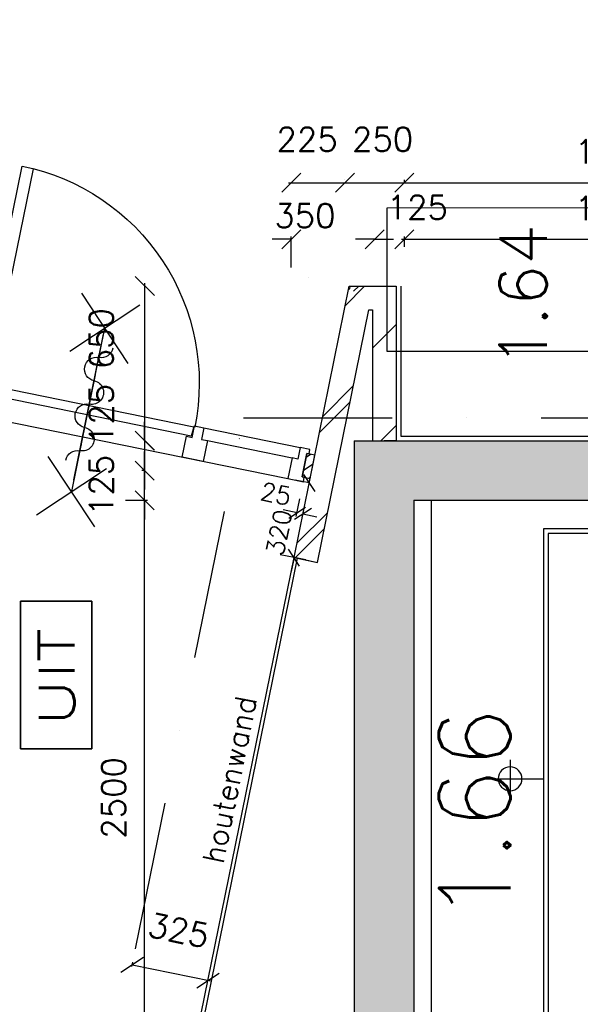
# Model space of a CAD drawing. Extents: x -84256 to 172857, y -58817 to 112048.
# Tile 67 of 90: x 35146 to 37502, y 76854 to 80991. Entities that reach past the tile are written whole.
import ezdxf
from ezdxf.enums import TextEntityAlignment as Align

# ---------------------------------------------------------------- set-up
doc = ezdxf.new("R2010")
doc.units = 0
doc.header["$LTSCALE"] = 50
doc.header["$MEASUREMENT"] = 0
doc.header["$PDMODE"] = 3
doc.header["$PDSIZE"] = 0.001
doc.linetypes.add('DASHDOT', pattern=[25, 12.5, -6.25, 0, -6.25])
doc.linetypes.add('DIVIDE', pattern=[31.25, 12.5, -6.25, 0, -6.25, 0, -6.25])
doc.layers.get('0').update_dxf_attribs({"linetype": 'CONTINUOUS'})
doc.layers.get('DEFPOINTS').update_dxf_attribs({"linetype": 'CONTINUOUS'})
for name, color, linetype in [('_BRANDCOMPART', 6, 'DASHDOT'), ('A--A21--_F-2--', 7, 'CONTINUOUS'), ('A--A21--_F12--', 7, 'CONTINUOUS'), ('A--A21--_F123-', 9, 'CONTINUOUS'), ('A--A22--_F123-', 9, 'CONTINUOUS'), ('A--L21--', 3, 'CONTINUOUS'), ('A--L21--_F-23-', 7, 'CONTINUOUS'), ('A--L21--_F12--', 7, 'CONTINUOUS'), ('A--L21A2_BUITENWAND', 2, 'CONTINUOUS'), ('A--L22--_F-2--', 7, 'CONTINUOUS'), ('A--L32--', 7, 'CONTINUOUS'), ('A--L32--_F-23-', 2, 'CONTINUOUS'), ('A--L32--_F123-', 1, 'CONTINUOUS'), ('A--L63--', 7, 'CONTINUOUS'), ('A--L63--_F123-', 7, 'CONTINUOUS'), ('A--L65--', 7, 'CONTINUOUS'), ('A--L65--_F-23-', 7, 'CONTINUOUS'), ('A--L65--_F123-', 7, 'CONTINUOUS'), ('A--L66--', 7, 'CONTINUOUS'), ('A--L66--_F-2--', 7, 'CONTINUOUS'), ('A--L66--_F123-', 7, 'CONTINUOUS'), ('A--L70--INVENTARIS', 2, 'CONTINUOUS'), ('A--M$1A-_F123-', 1, 'CONTINUOUS'), ('A--M1$A-_F123-', 1, 'CONTINUOUS'), ('A--T$1A-_F123-_R', 4, 'CONTINUOUS'), ('A--T63--_F123-', 1, 'CONTINUOUS'), ('tegels', 253, 'CONTINUOUS'), ('TEKSTKOZIJNMERK', 2, 'CONTINUOUS'), ('X--LR---_CP', 7, 'CONTINUOUS')]:
    doc.layers.add(name, color=color, linetype=linetype)
doc.styles.add('ALFA-0_25', font='ROMANS')
doc.styles.add('B-01', font='SIMPLEX.SHX', dxfattribs={"width": 0.8, "height": 4.5})
doc.styles.add('HIEMSTRA', font='romans.shx')
doc.dimstyles.new('BEILEN', dxfattribs={"dimscale": 40, "dimtxt": 2.5, "dimasz": 2, "dimexe": 0.3, "dimexo": 0.3, "dimgap": 2, "dimtad": 1, "dimdec": 0, "dimzin": 0, "dimdsep": 46, "dimtxsty": 'HIEMSTRA', "dimblk1": 'OBLIQUE', "dimblk2": 'OBLIQUE', "dimsah": 1, "dimcen": -0.09, "dimdle": 0.3, "dimse1": 1, "dimclrd": 2, "dimclre": 2, "dimclrt": 3, "dimadec": 0, "dimazin": 0, "dimtfac": 1, "dimtdec": 4, "dimtofl": 0, "dimtmove": 2, "dimatfit": 3, "dimldrblk": 'OBLIQUE', "dimfxl": 1, "dimtvp": 625, "dimtolj": 1, "dimtzin": 0, "dimarcsym": 0})
doc.dimstyles.get("Standard").update_dxf_attribs({"dimscale": 40, "dimtxt": 2.5, "dimasz": 2, "dimexe": 0.3, "dimexo": 0.3, "dimgap": 2, "dimtad": 0, "dimdec": 0, "dimzin": 0, "dimdsep": 46, "dimtxsty": 'HIEMSTRA', "dimblk1": 'OBLIQUE', "dimblk2": 'OBLIQUE', "dimsah": 1, "dimcen": -0.09, "dimdle": 0.3, "dimse1": 1, "dimclrd": 2, "dimclre": 2, "dimclrt": 3, "dimadec": 0, "dimazin": 0, "dimtfac": 1, "dimtdec": 4, "dimtix": 1, "dimtmove": 0, "dimatfit": 3, "dimldrblk": 'OBLIQUE', "dimfxl": 1, "dimtvp": 625, "dimtolj": 1, "dimtzin": 0, "dimarcsym": 0})
doc.dimstyles.new('STANDARD$0', dxfattribs={"dimscale": 50, "dimtxt": 2.5, "dimasz": 2, "dimexe": 2, "dimexo": 0, "dimgap": 2, "dimtad": 1, "dimdec": 0, "dimzin": 0, "dimdsep": 46, "dimtxsty": 'ALFA-0_25', "dimblk1": 'OBLIQUE', "dimblk2": 'OBLIQUE', "dimsah": 1, "dimcen": -3, "dimdle": 2, "dimclrd": 1, "dimclre": 1, "dimclrt": 2, "dimadec": 0, "dimazin": 0, "dimtfac": 0.666667, "dimtofl": 0, "dimtmove": 2, "dimatfit": 3, "dimldrblk": 'OBLIQUE', "dimfxl": 1, "dimtvp": 0.833333, "dimtolj": 1, "dimtzin": 0, "dimarcsym": 0})

# ---------------------------------------------------------------- blocks, each defined once
blk = doc.blocks.new('Q060089-')
at = {"layer": 'A--L63--_F123-', "color": 1, "linetype": 'Continuous'}
blk.add_lwpolyline([(0, 0), (0, 300), (620, 300), (620, 0)], close=True, dxfattribs=at)
at = {"layer": 'X--LR---_CP'}
blk.add_point((620, 0), dxfattribs=at)
blk.add_point((620, 0), dxfattribs=at)
blk.add_point((620, 0), dxfattribs=at)
at = {"layer": 'A--T63--_F123-', "style": 'ALFA-0_25', "width": 1.279785}
blk.add_text('UIT', height=150, dxfattribs=at).set_placement((96.2, 73.1), (507.6, 73.1), align=Align.FIT)
at = {"layer": 'A--L63--_F123-', "linetype": 'Continuous'}
mesh = blk.add_polyface(dxfattribs=at)
corners = [(0, 0), (0, 300), (620, 300), (620, 0)]
mesh.append_faces([[corners[k] for k in face] for face in [(0, 1, 1, 1), (1, 2, 2, 2), (2, 3, 3, 3), (3, 0, 0, 0)]])
mesh.append_faces([[corners[k] for k in face] for face in [(0, 3, 2, 1)]], dxfattribs={"vtx0": -1, "vtx1": -1, "vtx2": -1, "vtx3": -1})
blk = doc.blocks.new('Q060224-')
at = {"layer": 'A--L66--_F-2--', "color": 1, "linetype": 'Continuous'}
for p, q in [((1370, 1450), (1370, 1290)), ((1470, 1370), (1230, 1370)), ((230, 320), (230, 10)), ((1130, 320), (1130, 10)), ((230, 260), (1130, 260)), ((230, 170), (1130, 170)), ((230, 150), (1130, 150)), ((100, 10), (100, 50)), ((230, 60), (1130, 60)), ((1260, 10), (1260, 50)), ((230, 10), (100, 10)), ((1130, 10), (1260, 10))]:
    blk.add_line(p, q, dxfattribs=at)
at = {"layer": 'A--L66--_F-2--', "color": 2, "linetype": 'Continuous'}
for points in [[(1180, 320), (130, 320), (130, 2420), (1230, 2420), (1230, 320), (1180, 320)], [(1180, 340), (150, 340), (150, 2400), (1210, 2400), (1210, 340), (1180, 340)]]:
    blk.add_lwpolyline(points, dxfattribs=at)
at = {"layer": 'A--L66--_F-2--', "color": 1, "linetype": 'Continuous'}
blk.add_circle((1370, 1370), 50, dxfattribs=at)
at = {"layer": 'A--L66--_F123-', "color": 1, "linetype": 'Continuous'}
blk.add_lwpolyline([(1260, 50), (1700, 50), (1700, 2540), (0, 2540), (0, 50), (100, 50)], dxfattribs=at)
at = {"layer": 'X--LR---_CP'}
for p in [(0, 0), (100, 0), (1260, 0)]:
    blk.add_point(p, dxfattribs=at)
blk = doc.blocks.new('*U1132')
at = {"layer": 'A--A22--_F123-', "linetype": 'Continuous'}
h = blk.add_hatch(dxfattribs=at)
h.set_pattern_fill('ALFALINE', color=256, scale=300, style=0)
h.set_pattern_definition([(45, (-36348.15, -78721.15), (-212.132, 212.132), [])])
h.paths.add_polyline_path([(0, 0), (-49, 10), (183.4, 1150.7), (224.2, 1100.7), (265.1, 1050.7), (49, -10)])
at = {"layer": 'A--L22--_F-2--', "color": 3, "linetype": 'Continuous'}
for points in [[(0, 0), (-49, 10), (183.4, 1150.7), (183.4, 1150.7)], [(0, 0), (49, -10), (265.1, 1050.7), (265.1, 1050.7)]]:
    blk.add_lwpolyline(points, dxfattribs=at)
blk = doc.blocks.new('*U1112')
at = {"layer": 'A--A21--_F123-', "linetype": 'Continuous'}
blk.add_hatch(color=256, dxfattribs=at).paths.add_polyline_path([(0, 0), (-125, 125), (-125, -2875.8), (0, -2750.8), (125, -2625.8), (125, -125)])
at = {"layer": 'A--A21--_F12--', "color": 8}
for points in [[(0, 0), (-125, 125), (0, -2750.8), (-125, -2875.8)], [(0, -2750.8), (125, -2625.8), (0, 0), (125, -125)]]:
    blk.add_solid(points, dxfattribs=at)
at = {"layer": 'A--L21--_F12--', "color": 3, "linetype": 'Continuous'}
for points in [[(-125, 125), (-125, 125), (-125, -2875.8), (-125, -2875.8)], [(125, -125), (125, -125), (125, -2625.8), (125, -2625.8)]]:
    blk.add_lwpolyline(points, dxfattribs=at)
blk = doc.blocks.new('*U1111')
at = {"layer": 'A--A21--_F123-', "linetype": 'Continuous'}
blk.add_hatch(color=256, dxfattribs=at).paths.add_polyline_path([(0, 0), (-125, 125), (2150, 125), (2025, 0), (1900, -125), (125, -125)])
at = {"layer": 'A--A21--_F12--', "color": 8}
for points in [[(0, 0), (-125, 125), (2025, 0), (2150, 125)], [(2025, 0), (1900, -125), (0, 0), (125, -125)]]:
    blk.add_solid(points, dxfattribs=at)
at = {"layer": 'A--L21--_F12--', "color": 3, "linetype": 'Continuous'}
for points in [[(-125, 125), (-125, 125), (2150, 125), (2150, 125)], [(125, -125), (125, -125), (1900, -125), (1900, -125)]]:
    blk.add_lwpolyline(points, dxfattribs=at)
blk = doc.blocks.new('_OBLIQUE')
at = {"color": 0, "linetype": 'ByBlock'}
blk.add_line((-0.5, -0.5), (0.5, 0.5), dxfattribs=at)
blk = doc.blocks.new('*D159')
at = {"color": 2, "linetype": 'ByBlock', "transparency": 16777216}
for p, q in [((35591.3, 78971.9), (35683, 78971.9)), ((35671, 76459.1), (35671, 78983.9))]:
    blk.add_line(p, q, dxfattribs=at)
at = {"layer": 'DEFPOINTS', "color": 0, "linetype": 'ByBlock', "transparency": 16777216}
for p in [(35579.3, 78971.9), (35671, 78971.9), (35579.3, 76471.1)]:
    blk.add_point(p, dxfattribs=at)
at = {"color": 2, "linetype": 'ByBlock', "transparency": 16777216, "xscale": 80, "yscale": 80, "zscale": 80}
for p, rotation in [((35671, 78971.9), 90), ((35671, 76471.1), 270)]:
    blk.add_blockref('_OBLIQUE', p, dxfattribs=dict(at, rotation=rotation))
at = {"color": 3, "linetype": 'ByBlock', "transparency": 16777216, "insert": (35541, 77721.5), "char_height": 100, "attachment_point": 5, "rotation": 90, "style": 'HIEMSTRA'}
blk.add_mtext('\\A1;2500', dxfattribs=at)
blk = doc.blocks.new('*D160')
at = {"color": 2, "linetype": 'ByBlock', "transparency": 16777216}
for p, q in [((35671, 79096.9), (35671, 79176.9)), ((35672.2, 79096.9), (35659, 79096.9)), ((35671, 78971.9), (35671, 79096.9)), ((35671, 78971.9), (35671, 78891.9))]:
    blk.add_line(p, q, dxfattribs=at)
at = {"layer": 'DEFPOINTS', "color": 0, "linetype": 'ByBlock', "transparency": 16777216}
for p in [(35671, 79096.9), (35684.2, 79096.9), (35684.2, 78971.9)]:
    blk.add_point(p, dxfattribs=at)
at = {"color": 2, "linetype": 'ByBlock', "transparency": 16777216, "xscale": 80, "yscale": 80, "zscale": 80}
for p, rotation in [((35671, 79096.9), 270), ((35671, 78971.9), 90)]:
    blk.add_blockref('_OBLIQUE', p, dxfattribs=dict(at, rotation=rotation))
at = {"color": 3, "linetype": 'ByBlock', "transparency": 16777216, "insert": (35489, 79034.4), "char_height": 100, "attachment_point": 5, "rotation": 90, "style": 'HIEMSTRA'}
blk.add_mtext('\\A1;125', dxfattribs=at)
blk = doc.blocks.new('*D161')
at = {"color": 2, "linetype": 'ByBlock', "transparency": 16777216}
for p, q in [((35671, 79221.9), (35671, 79301.9)), ((35671, 79221.9), (35671, 79096.9)), ((35672.2, 79096.9), (35659, 79096.9)), ((35671, 79096.9), (35671, 79016.9))]:
    blk.add_line(p, q, dxfattribs=at)
at = {"layer": 'DEFPOINTS', "color": 0, "linetype": 'ByBlock', "transparency": 16777216}
for p in [(35684.2, 79221.9), (35671, 79096.9), (35684.2, 79096.9)]:
    blk.add_point(p, dxfattribs=at)
at = {"color": 2, "linetype": 'ByBlock', "transparency": 16777216, "xscale": 80, "yscale": 80, "zscale": 80}
for p, rotation in [((35671, 79221.9), 270), ((35671, 79096.9), 90)]:
    blk.add_blockref('_OBLIQUE', p, dxfattribs=dict(at, rotation=rotation))
at = {"color": 3, "linetype": 'ByBlock', "transparency": 16777216, "insert": (35489, 79332.5), "char_height": 100, "attachment_point": 5, "rotation": 90, "style": 'HIEMSTRA'}
blk.add_mtext('\\A1;125', dxfattribs=at)
blk = doc.blocks.new('*D164')
at = {"layer": 'A--M$1A-_F123-', "color": 2, "linetype": 'Continuous', "lineweight": -2, "transparency": 16777216}
for p, q in [((36275.7, 80306.3), (36524.7, 80306.3)), ((36512.7, 80318.3), (36512.7, 80318.3))]:
    blk.add_line(p, q, dxfattribs=at)
at = {"layer": 'DEFPOINTS', "color": 0, "linetype": 'Continuous', "transparency": 16777216}
for p in [(36287.7, 80306.3), (36512.7, 80306.3), (36512.7, 80306.3)]:
    blk.add_point(p, dxfattribs=at)
at = {"layer": 'A--M$1A-_F123-', "color": 2, "linetype": 'Continuous', "lineweight": -2, "transparency": 16777216, "xscale": 80, "yscale": 80, "zscale": 80, "rotation": 180}
blk.add_blockref('_OBLIQUE', (36287.7, 80306.3), dxfattribs=at)
at = {"layer": 'A--M$1A-_F123-', "color": 2, "linetype": 'Continuous', "lineweight": -2, "transparency": 16777216, "xscale": 80, "yscale": 80, "zscale": 80}
blk.add_blockref('_OBLIQUE', (36512.7, 80306.3), dxfattribs=at)
at = {"layer": 'A--M$1A-_F123-', "color": 3, "linetype": 'Continuous', "transparency": 16777216, "insert": (36354.2, 80488.3), "char_height": 100, "attachment_point": 5, "style": 'HIEMSTRA'}
blk.add_mtext('\\A1;225', dxfattribs=at)
blk = doc.blocks.new('*D165')
at = {"layer": 'A--M$1A-_F123-', "color": 2, "linetype": 'Continuous', "lineweight": -2, "transparency": 16777216}
for p, q in [((36500.7, 80306.3), (36774.7, 80306.3)), ((36762.7, 80305.9), (36762.7, 80318.3))]:
    blk.add_line(p, q, dxfattribs=at)
at = {"layer": 'DEFPOINTS', "color": 0, "linetype": 'Continuous', "transparency": 16777216}
for p in [(36512.7, 80293.9), (36762.7, 80306.3), (36762.7, 80293.9)]:
    blk.add_point(p, dxfattribs=at)
at = {"layer": 'A--M$1A-_F123-', "color": 2, "linetype": 'Continuous', "lineweight": -2, "transparency": 16777216, "xscale": 80, "yscale": 80, "zscale": 80, "rotation": 180}
blk.add_blockref('_OBLIQUE', (36512.7, 80306.3), dxfattribs=at)
at = {"layer": 'A--M$1A-_F123-', "color": 2, "linetype": 'Continuous', "lineweight": -2, "transparency": 16777216, "xscale": 80, "yscale": 80, "zscale": 80}
blk.add_blockref('_OBLIQUE', (36762.7, 80306.3), dxfattribs=at)
at = {"layer": 'A--M$1A-_F123-', "color": 3, "linetype": 'Continuous', "transparency": 16777216, "insert": (36671.3, 80488.3), "char_height": 100, "attachment_point": 5, "style": 'HIEMSTRA'}
blk.add_mtext('\\A1;250', dxfattribs=at)
blk = doc.blocks.new('*D166')
at = {"layer": 'A--M$1A-_F123-', "color": 2, "linetype": 'Continuous', "lineweight": -2, "transparency": 16777216}
for p, q in [((36750.7, 80306.3), (38549.7, 80306.3)), ((38537.7, 80306.7), (38537.7, 80294.3))]:
    blk.add_line(p, q, dxfattribs=at)
at = {"layer": 'DEFPOINTS', "color": 0, "linetype": 'Continuous', "transparency": 16777216}
for p in [(36762.7, 80318.7), (38537.7, 80318.7), (38537.7, 80306.3)]:
    blk.add_point(p, dxfattribs=at)
at = {"layer": 'A--M$1A-_F123-', "color": 2, "linetype": 'Continuous', "lineweight": -2, "transparency": 16777216, "xscale": 80, "yscale": 80, "zscale": 80, "rotation": 180}
blk.add_blockref('_OBLIQUE', (36762.7, 80306.3), dxfattribs=at)
at = {"layer": 'A--M$1A-_F123-', "color": 2, "linetype": 'Continuous', "lineweight": -2, "transparency": 16777216, "xscale": 80, "yscale": 80, "zscale": 80}
blk.add_blockref('_OBLIQUE', (38537.7, 80306.3), dxfattribs=at)
at = {"layer": 'A--M$1A-_F123-', "color": 3, "linetype": 'Continuous', "transparency": 16777216, "insert": (37650.2, 80436.3), "char_height": 100, "attachment_point": 5, "style": 'HIEMSTRA'}
blk.add_mtext('\\A1;1775', dxfattribs=at)
blk = doc.blocks.new('*D170')
at = {"layer": 'A--M$1A-_F123-', "color": 2, "linetype": 'Continuous', "lineweight": -2, "transparency": 16777216}
for p, q in [((36637.7, 80068.4), (36557.7, 80068.4)), ((36762.7, 80036.5), (36762.7, 80080.4)), ((36762.7, 80068.4), (36842.7, 80068.4))]:
    blk.add_line(p, q, dxfattribs=at)
at = {"layer": 'DEFPOINTS', "color": 0, "linetype": 'Continuous', "transparency": 16777216}
for p in [(36762.7, 80068.4), (36637.7, 80024.5), (36762.7, 80024.5)]:
    blk.add_point(p, dxfattribs=at)
at = {"layer": 'A--M$1A-_F123-', "color": 2, "linetype": 'Continuous', "lineweight": -2, "transparency": 16777216, "xscale": 80, "yscale": 80, "zscale": 80}
blk.add_blockref('_OBLIQUE', (36637.7, 80068.4), dxfattribs=at)
at = {"layer": 'A--M$1A-_F123-', "color": 2, "linetype": 'Continuous', "lineweight": -2, "transparency": 16777216, "xscale": 80, "yscale": 80, "zscale": 80, "rotation": 180}
blk.add_blockref('_OBLIQUE', (36762.7, 80068.4), dxfattribs=at)
at = {"layer": 'A--M$1A-_F123-', "color": 3, "linetype": 'Continuous', "transparency": 16777216, "insert": (36817.1, 80202.8), "char_height": 100, "attachment_point": 5, "style": 'HIEMSTRA'}
blk.add_mtext('\\A1;125', dxfattribs=at)
blk = doc.blocks.new('*D171')
at = {"layer": 'A--M$1A-_F123-', "color": 2, "linetype": 'Continuous', "lineweight": -2, "transparency": 16777216}
for p, q in [((36287.7, 80068.4), (36207.7, 80068.4)), ((36287.7, 79949.8), (36287.7, 80080.4)), ((36637.7, 80068.4), (36717.7, 80068.4))]:
    blk.add_line(p, q, dxfattribs=at)
at = {"layer": 'DEFPOINTS', "color": 0, "linetype": 'Continuous', "transparency": 16777216}
for p in [(36287.7, 80068.4), (36637.7, 80010.7), (36287.7, 79937.8)]:
    blk.add_point(p, dxfattribs=at)
at = {"layer": 'A--M$1A-_F123-', "color": 2, "linetype": 'Continuous', "lineweight": -2, "transparency": 16777216, "xscale": 80, "yscale": 80, "zscale": 80}
blk.add_blockref('_OBLIQUE', (36287.7, 80068.4), dxfattribs=at)
at = {"layer": 'A--M$1A-_F123-', "color": 2, "linetype": 'Continuous', "lineweight": -2, "transparency": 16777216, "xscale": 80, "yscale": 80, "zscale": 80, "rotation": 180}
blk.add_blockref('_OBLIQUE', (36637.7, 80068.4), dxfattribs=at)
at = {"layer": 'A--M$1A-_F123-', "color": 3, "linetype": 'Continuous', "transparency": 16777216, "insert": (36344.7, 80167.7), "char_height": 100, "attachment_point": 5, "style": 'HIEMSTRA'}
blk.add_mtext('\\A1;350', dxfattribs=at)
blk = doc.blocks.new('*D172')
at = {"layer": 'A--M$1A-_F123-', "color": 2, "linetype": 'Continuous', "lineweight": -2, "transparency": 16777216}
for p, q in [((36750.7, 80068.4), (38549.7, 80068.4)), ((38537.7, 80076.5), (38537.7, 80056.4))]:
    blk.add_line(p, q, dxfattribs=at)
at = {"layer": 'DEFPOINTS', "color": 0, "linetype": 'Continuous', "transparency": 16777216}
for p in [(36762.7, 80088.5), (38537.7, 80088.5), (38537.7, 80068.4)]:
    blk.add_point(p, dxfattribs=at)
at = {"layer": 'A--M$1A-_F123-', "color": 2, "linetype": 'Continuous', "lineweight": -2, "transparency": 16777216, "xscale": 80, "yscale": 80, "zscale": 80, "rotation": 180}
blk.add_blockref('_OBLIQUE', (36762.7, 80068.4), dxfattribs=at)
at = {"layer": 'A--M$1A-_F123-', "color": 2, "linetype": 'Continuous', "lineweight": -2, "transparency": 16777216, "xscale": 80, "yscale": 80, "zscale": 80}
blk.add_blockref('_OBLIQUE', (38537.7, 80068.4), dxfattribs=at)
at = {"layer": 'A--M$1A-_F123-', "color": 3, "linetype": 'Continuous', "transparency": 16777216, "insert": (37650.2, 80198.4), "char_height": 100, "attachment_point": 5, "style": 'HIEMSTRA'}
blk.add_mtext('\\A1;1775', dxfattribs=at)
blk = doc.blocks.new('*D185')
at = {"color": 2, "linetype": 'ByBlock', "transparency": 16777216}
for p, q in [((35617.5, 77013), (35621.2, 77031.3)), ((35949, 76952.2), (35618.8, 77019.5))]:
    blk.add_line(p, q, dxfattribs=at)
at = {"layer": 'DEFPOINTS', "color": 0, "linetype": 'ByBlock', "transparency": 16777216}
for p in [(35615.1, 77001.3), (35618.8, 77019.5), (35933.6, 76936.4)]:
    blk.add_point(p, dxfattribs=at)
at = {"color": 2, "linetype": 'ByBlock', "transparency": 16777216, "xscale": 80, "yscale": 80, "zscale": 80}
for p, rotation in [((35618.8, 77019.5), 168.4862903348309), ((35937.3, 76954.6), 348.4862903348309)]:
    blk.add_blockref('_OBLIQUE', p, dxfattribs=dict(at, rotation=rotation))
at = {"color": 3, "linetype": 'ByBlock', "transparency": 16777216, "insert": (35814.4, 77165.4), "char_height": 100, "attachment_point": 5, "rotation": 348.4863, "style": 'HIEMSTRA'}
blk.add_mtext('\\A1;325', dxfattribs=at)
blk = doc.blocks.new('*U1048')
at = {"layer": 'A--A22--_F123-', "linetype": 'Continuous'}
h = blk.add_hatch(dxfattribs=at)
h.set_pattern_fill('ALFALINE', color=256, scale=300, style=0)
h.set_pattern_definition([(45, (-36678.5, -79821.86), (-212.132, 212.132), [])])
h.paths.add_polyline_path([(0, 0), (50, 50), (50, -600), (0, -600), (-50, -600), (-50, -50)])
at = {"layer": 'A--L22--_F-2--', "color": 3, "linetype": 'Continuous'}
for points in [[(50, 50), (50, 50), (50, -600), (0, -600)], [(-50, -50), (-50, -50), (-50, -600), (0, -600)]]:
    blk.add_lwpolyline(points, dxfattribs=at)
blk = doc.blocks.new('*U1047')
at = {"layer": 'A--A22--_F123-', "linetype": 'Continuous'}
h = blk.add_hatch(dxfattribs=at)
h.set_pattern_fill('ALFALINE', color=256, scale=300, style=0)
h.set_pattern_definition([(45, (-36572.36, -79821.86), (-212.132, 212.132), [])])
h.paths.add_polyline_path([(0, 0), (-40.8, 50), (156.1, 50), (106.1, 0), (56.1, -50), (40.8, -50)])
at = {"layer": 'A--L22--_F-2--', "color": 3, "linetype": 'Continuous'}
for points in [[(-40.8, 50), (-40.8, 50), (156.1, 50), (156.1, 50)], [(40.8, -50), (40.8, -50), (56.1, -50), (56.1, -50)]]:
    blk.add_lwpolyline(points, dxfattribs=at)
blk = doc.blocks.new('*D306')
at = {"layer": 'A--M$1A-_F123-', "color": 2, "linetype": 'Continuous', "lineweight": -2, "transparency": 16777216}
blk.add_line((35672.2, 79209.9), (35672.2, 79883.9), dxfattribs=at)
at = {"layer": 'DEFPOINTS', "color": 0, "linetype": 'Continuous', "transparency": 16777216}
for p in [(35672.2, 79871.9), (35672.2, 79871.9), (35672.2, 79221.9)]:
    blk.add_point(p, dxfattribs=at)
at = {"layer": 'A--M$1A-_F123-', "color": 2, "linetype": 'Continuous', "lineweight": -2, "transparency": 16777216, "xscale": 80, "yscale": 80, "zscale": 80}
for p, rotation in [((35672.2, 79871.9), 90), ((35672.2, 79221.9), 270)]:
    blk.add_blockref('_OBLIQUE', p, dxfattribs=dict(at, rotation=rotation))
at = {"layer": 'A--M$1A-_F123-', "color": 3, "linetype": 'Continuous', "transparency": 16777216, "insert": (35489, 79651), "char_height": 100, "attachment_point": 5, "rotation": 90, "style": 'HIEMSTRA'}
blk.add_mtext('\\A1;650', dxfattribs=at)
blk = doc.blocks.new('*D341')
at = {"layer": 'A--M$1A-_F123-', "color": 2, "linetype": 'Continuous', "lineweight": -2, "transparency": 16777216}
for p, q in [((23981.9, 29671.5), (23903.5, 29687.4)), ((23978.7, 29655.8), (23984.3, 29683.2)), ((24079.9, 29651.5), (23981.9, 29671.5)), ((24079.9, 29651.5), (24158.2, 29635.5))]:
    blk.add_line(p, q, dxfattribs=at)
at = {"layer": 'DEFPOINTS', "color": 0, "linetype": 'Continuous', "transparency": 16777216}
for p in [(23981.9, 29671.5), (23976.3, 29644), (24074.3, 29624)]:
    blk.add_point(p, dxfattribs=at)
at = {"layer": 'A--M$1A-_F123-', "color": 2, "linetype": 'Continuous', "lineweight": -2, "transparency": 16777216, "xscale": 80, "yscale": 80, "zscale": 80}
for p, rotation in [((23981.9, 29671.5), 348.4862903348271), ((24079.9, 29651.5), 168.4862903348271)]:
    blk.add_blockref('_OBLIQUE', p, dxfattribs=dict(at, rotation=rotation))
at = {"layer": 'A--M$1A-_F123-', "color": 3, "linetype": 'Continuous', "transparency": 16777216, "insert": (36506, 90903.8), "char_height": 100, "attachment_point": 5, "rotation": 348.4863, "style": 'HIEMSTRA'}
blk.add_mtext('\\A1;100', dxfattribs=at)
blk = doc.blocks.new('S060204-')
at = {"layer": 'A--L65--_F-23-', "color": 255}
blk.add_circle((0, 0), 0.0123, dxfattribs=at)
at = {"layer": 'A--L65--_F123-', "color": 1, "linetype": 'Continuous'}
for points in [[(-1.25, 6.25), (1.25, 3.75)], [(1.25, 6.25), (-1.25, 3.75)], [(0, 0), (0, 5)]]:
    blk.add_lwpolyline(points, dxfattribs=at)
blk = doc.blocks.new('S060205A')
at = {"layer": 'A--L65--_F-23-', "color": 255}
blk.add_circle((0, -0.0123), 0.0123, dxfattribs=at)
at = {"layer": 'A--L65--_F123-', "color": 1, "linetype": 'Continuous'}
blk.add_lwpolyline([(0, -0.0123), (0, 6.2377)], dxfattribs=at)
for points in [[(-0.5, 5.7377, 0.41), (0, 5.2377)], [(0, 4.2377, 1), (0, 5.2377)], [(0, 4.2377, 1), (0, 3.2377)], [(0, 2.2377, 1), (0, 3.2377)], [(0, 2.2377, 1), (0, 1.2377)], [(0.5, 0.7377, 0.41), (0, 1.2377)]]:
    blk.add_lwpolyline(points, format="xyb", dxfattribs=at)
at = {"layer": 'A--L65--', "xscale": -1}
blk.add_blockref('S060204-', (0, 1.4877), dxfattribs=at)
blk.add_blockref('S060204-', (0, 1.4877), dxfattribs=at)
at = {"layer": 'A--L65--', "rotation": 180}
blk.add_blockref('S060204-', (0, 4.4877), dxfattribs=at)
blk.add_blockref('S060204-', (0, 4.4877), dxfattribs=at)
blk = doc.blocks.new('Q0340081')
at = {"layer": 'A--L32--_F123-', "color": 2, "linetype": 'Continuous'}
blk.add_lwpolyline([(0, 0), (0, -40), (926.12, -40), (923.12, 0), (0, 0)], close=True, dxfattribs=at)
at = {"layer": 'A--L32--_F123-', "color": 1, "linetype": 'Continuous'}
blk.add_lwpolyline([(0, -40), (0, -970, 0.4142136), (930, -40)], format="xyb", dxfattribs=at)
blk = doc.blocks.new('TYPE30ELEC')
at = {"layer": 'A--L32--_F-23-'}
for points in [[(58, -119.5), (-9, -119.5), (-9, -100), (0, -100), (0, 0), (-9, 0), (-9, 19.5), (33, 19.5), (33, -30.5), (58, -30.5)], [(511, -119.5), (421, -119.5), (421, -30.5), (446, -30.5), (446, 19.5), (486, 19.5), (486, -30.5), (511, -30.5)], [(1481, -119.5), (1391, -119.5), (1391, -30.5), (1416, -30.5), (1416, 19.5), (1456, 19.5), (1456, -30.5), (1481, -30.5)], [(1844, -119.5), (1911, -119.5), (1911, -100), (1902, -100), (1902, 0), (1911, 0), (1911, 19.5), (1869, 19.5), (1869, -30.5), (1844, -30.5)]]:
    blk.add_lwpolyline(points, close=True, dxfattribs=at)
at = {"layer": 'A--L32--_F123-', "color": 1}
for p, q in [((536, 19.5), (537.6, 943.2)), ((33, 19.5), (446, 19.5)), ((1456, 19.5), (1869, 19.5)), ((58, -30.5), (421, -30.5)), ((1481, -30.5), (1844, -30.5)), ((58, -119.5), (1844, -119.5))]:
    blk.add_line(p, q, dxfattribs=at)
at = {"layer": 'A--L32--', "linetype": 'Continuous', "xscale": -1, "rotation": 180}
blk.add_blockref('Q0340081', (488, -25.5), dxfattribs=at)
blk = doc.blocks.new('q027010-')
at = {"layer": 'A--A21--_F-2--', "linetype": 'Continuous'}
h = blk.add_hatch(dxfattribs=at)
h.set_pattern_fill('ALFALINE', color=9, scale=40, style=0)
h.set_pattern_definition([(45, (0, 0), (-28.284, 28.284), [])])
h.paths.add_polyline_path([(0, 0), (34, 0), (34, 100), (0, 100)])
at = {"layer": 'A--L21--_F-23-', "color": 2, "linetype": 'Continuous'}
blk.add_lwpolyline([(0, 0), (34, 0), (34, 100), (0, 100)], close=True, dxfattribs=at)
at = {"layer": 'X--LR---_CP', "color": 1, "linetype": 'Continuous'}
blk.add_point((0, 0), dxfattribs=at)
blk = doc.blocks.new('*D533')
at = {"layer": 'A--M1$A-_F123-', "color": 1, "lineweight": -2, "transparency": 16777216}
for p, q in [((36308.8, 78903.6), (36323.9, 78978.4)), ((36333.5, 78898.6), (36348.6, 78973.4)), ((36312, 78919.6), (36253.2, 78931.4)), ((36336.7, 78914.6), (36395.5, 78902.7))]:
    blk.add_line(p, q, dxfattribs=at)
at = {"layer": 'DEFPOINTS', "color": 0, "transparency": 16777216}
for p in [(36308.8, 78903.6), (36312, 78919.6), (36333.5, 78898.6)]:
    blk.add_point(p, dxfattribs=at)
at = {"layer": 'A--M1$A-_F123-', "color": 1, "lineweight": -2, "transparency": 16777216, "xscale": 60, "yscale": 60, "zscale": 60}
for p, rotation in [((36312, 78919.6), 348.5835254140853), ((36336.7, 78914.6), 168.5835254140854)]:
    blk.add_blockref('_OBLIQUE', p, dxfattribs=dict(at, rotation=rotation))
at = {"layer": 'A--M1$A-_F123-', "color": 2, "transparency": 16777216, "insert": (36223.3, 78999.3), "char_height": 75, "attachment_point": 5, "rotation": 348.5835, "style": 'ALFA-0_25'}
blk.add_mtext('\\A1;25', dxfattribs=at)
blk = doc.blocks.new('*D556')
at = {"layer": 'A--M1$A-_F123-', "color": 1, "lineweight": -2, "transparency": 16777216}
for p, q in [((36363, 79044.7), (36375, 79103.5)), ((36363, 79044.7), (36304.2, 79056.7)), ((36299.2, 78731.1), (36240.4, 78743.1)), ((36299.2, 78731.1), (36287.2, 78672.3))]:
    blk.add_line(p, q, dxfattribs=at)
at = {"layer": 'DEFPOINTS', "color": 0, "transparency": 16777216}
for p in [(36363, 79044.7), (36299.2, 78731.1), (36299.2, 78731.1)]:
    blk.add_point(p, dxfattribs=at)
at = {"layer": 'A--M1$A-_F123-', "color": 1, "lineweight": -2, "transparency": 16777216, "xscale": 60, "yscale": 60, "zscale": 60}
for p, rotation in [((36363, 79044.7), 258.4862903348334), ((36299.2, 78731.1), 78.48629033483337)]:
    blk.add_blockref('_OBLIQUE', p, dxfattribs=dict(at, rotation=rotation))
at = {"layer": 'A--M1$A-_F123-', "color": 2, "transparency": 16777216, "insert": (36235.6, 78837.2), "char_height": 75, "attachment_point": 5, "rotation": 78.4863, "style": 'ALFA-0_25'}
blk.add_mtext('\\A1;320', dxfattribs=at)

msp = doc.modelspace()

# ---------------------------------------------------------------- hatches: boundary and pattern name
at = {"layer": 'A--A22--_F123-'}
h = msp.add_hatch(dxfattribs=at)
h.set_pattern_fill('ALFALINE', color=256, scale=300, style=0)
h.set_pattern_definition([(45, (0, 0), (-212.132, 212.132), [])])
h.paths.add_polyline_path([(36348.1, 78721.2), (36299.2, 78731.1), (36533.6, 79881.8), (36582.5, 79871.9), (36631.5, 79861.9), (36397.1, 78711.2)])

# ---------------------------------------------------------------- linework, layer by layer
at = {"layer": '_BRANDCOMPART'}
msp.add_lwpolyline([(30494.6, 38221.7), (28457.9, 38236.7), (28457.9, 38236.7), (28457.9, 45608.5), (27870.4, 45675.5), (28200, 47293.7), (29563.6, 47293.7), (29893.6, 48913.5), (36087.2, 79318.8), (38726.9, 79318.8), (38727, 82343.2), (39358.5, 82343.2), (39358.5, 83251.9), (41161.4, 83251.9), (41154.9, 76346.4), (42676.3, 76346.4), (46227.6, 68844.3), (45422, 68503.3), (45422, 67290.8), (51065.6, 68757.4)], dxfattribs=at)
msp.add_lwpolyline([(36360.3, 79908.2), (36360.3, 79908.2)], close=True, dxfattribs=at)
at = {"layer": 'A--L21--', "linetype": 'Continuous'}
msp.add_line((36299.2, 78731.1), (36397.1, 78711.2), dxfattribs=at)
at = {"layer": 'A--L21A2_BUITENWAND'}
for points in [[(35851.7, 76534.7), (36299.2, 78731.1)], [(35866.4, 76531.7), (36313.9, 78728.1)]]:
    msp.add_lwpolyline(points, dxfattribs=at)
at = {"layer": 'A--L22--_F-2--', "color": 3, "linetype": 'Continuous'}
for points in [[(36299.2, 78731.1), (36299.2, 78731.1), (36531.5, 79871.9), (36582.5, 79871.9)], [(36397.1, 78711.2), (36397.1, 78711.2), (36613.2, 79771.9), (36613.2, 79771.9)]]:
    msp.add_lwpolyline(points, dxfattribs=at)
at = {"layer": 'A--L70--INVENTARIS', "linetype": 'Continuous'}
msp.add_lwpolyline([(38686.9, 80200.7), (36689.2, 80198.6), (36689.2, 79598.6), (38687.7, 79598.6)], close=True, dxfattribs=at)
at = {"layer": 'tegels', "color": 3, "linetype": 'DIVIDE', "ltscale": 5}
msp.add_lwpolyline([(36748.5, 79871.9), (36748.5, 79241.9), (38707, 79241.9), (38707, 79877.2)], dxfattribs=at)

# ---------------------------------------------------------------- block references
at = {"layer": 'A--L21--', "linetype": 'Continuous'}
for name, p in [('*U1132', (36348.1, 78721.2)), ('*U1047', (36572.4, 79821.9)), ('*U1048', (36678.5, 79821.9)), ('*U1112', (36677, 79096.9)), ('*U1111', (36677, 79096.9))]:
    msp.add_blockref(name, p, dxfattribs=at)
at = {"layer": 'A--L21--', "color": 1, "rotation": 348.4862903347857}
msp.add_blockref('q027010-', (36333.6, 79070.6), dxfattribs=at)
at = {"layer": 'A--L32--_F123-', "color": 1, "rotation": 348.4862903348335}
msp.add_blockref('TYPE30ELEC', (34489.8, 79548.2), dxfattribs=at)
at = {"layer": 'A--L63--', "linetype": 'Continuous', "rotation": 90}
msp.add_blockref('Q060089-', (35449.4, 77927.5), dxfattribs=at)
at = {"layer": 'A--L65--', "xscale": -100, "yscale": 100, "zscale": 2, "rotation": 348.4862903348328}
msp.add_blockref('S060205A', (35374.3, 79058.7), dxfattribs=at)
at = {"layer": 'A--L66--', "xscale": -1}
msp.add_blockref('Q060224-', (38577, 76431.9), dxfattribs=at)

# ---------------------------------------------------------------- texts
at = {"layer": 'A--T$1A-_F123-_R', "style": 'ALFA-0_25'}
for s, height, p in [('1.64', 200, (37362, 79531.4)), ('1.66', 300, (37208.3, 77201.7))]:
    msp.add_text(s, height=height, rotation=90, dxfattribs=at).set_placement(p)
at = {"layer": 'TEKSTKOZIJNMERK', "style": 'B-01'}
msp.add_text('houtenwand', height=90, rotation=78.486, dxfattribs=at).set_placement((36001, 77440.6))

# ---------------------------------------------------------------- dimensions: what is measured, and where the dimension line sits
at = {"layer": 'A--M$1A-_F123-', "linetype": 'Continuous'}
for p1, p2, distance, dimstyle, picture, middle in [((24074.3, 29624), (23976.3, 29644), -28, 'Standard', '*D341', (36506, 90903.8)), ((35933.6, 76936.4), (35615.1, 77001.3), -18.6, 'BEILEN', '*D185', (35814.4, 77165.4))]:
    dim = msp.add_aligned_dim(p1=p1, p2=p2, distance=distance, dimstyle=dimstyle, dxfattribs=at)
    dim.commit()
    dim.dimension.update_dxf_attribs({"geometry": picture, "text_midpoint": middle})
for base, p1, p2, picture, middle in [((36512.7, 80306.3), (36287.7, 80306.3), (36512.7, 80306.3), '*D164', (36354.2, 80488.3)), ((36762.7, 80306.3), (36512.7, 80293.9), (36762.7, 80293.9), '*D165', (36671.3, 80488.3)), ((36762.7, 80068.4), (36637.7, 80024.5), (36762.7, 80024.5), '*D170', (36817.1, 80202.8)), ((36287.7, 80068.4), (36637.7, 80010.7), (36287.7, 79937.8), '*D171', (36344.7, 80167.7))]:
    dim = msp.add_linear_dim(base=base, p1=p1, p2=p2, dimstyle='BEILEN', dxfattribs=at)
    dim.commit()
    dim.dimension.update_dxf_attribs({"geometry": picture, "text_midpoint": middle, "dimtype": 160})
for base, p1, p2, picture, middle in [((38537.7, 80306.3), (36762.7, 80318.7), (38537.7, 80318.7), '*D166', (37650.2, 80436.3)), ((38537.7, 80068.4), (36762.7, 80088.5), (38537.7, 80088.5), '*D172', (37650.2, 80198.4))]:
    dim = msp.add_linear_dim(base=base, p1=p1, p2=p2, dimstyle='BEILEN', dxfattribs=at)
    dim.commit()
    dim.dimension.update_dxf_attribs({"geometry": picture, "text_midpoint": middle})
dim = msp.add_linear_dim(base=(35672.2, 79871.9), p1=(35672.2, 79221.9), p2=(35672.2, 79871.9), angle=90, dimstyle='BEILEN', override={"dimse1": 1}, dxfattribs=at)
dim.commit()
dim.dimension.update_dxf_attribs({"geometry": '*D306', "text_midpoint": (35489, 79651), "dimtype": 160})
dim = msp.add_linear_dim(base=(35671, 79096.9), p1=(35684.2, 79221.9), p2=(35684.2, 79096.9), angle=90, dimstyle='BEILEN', dxfattribs=at)
dim.commit()
dim.dimension.update_dxf_attribs({"geometry": '*D161', "text_midpoint": (35489, 79332.5), "dimtype": 160})
dim = msp.add_linear_dim(base=(35671, 79096.9), p1=(35684.2, 78971.9), p2=(35684.2, 79096.9), angle=90, dimstyle='BEILEN', dxfattribs=at)
dim.commit()
dim.dimension.update_dxf_attribs({"geometry": '*D160', "text_midpoint": (35489, 79034.4)})
dim = msp.add_linear_dim(base=(35671, 78971.9), p1=(35579.3, 76471.1), p2=(35579.3, 78971.9), angle=90, text='2500', dimstyle='BEILEN', dxfattribs=at)
dim.commit()
dim.dimension.update_dxf_attribs({"geometry": '*D159', "text_midpoint": (35541, 77721.5)})
at = {"layer": 'A--M1$A-_F123-'}
for base, p1, p2, angle, override, picture, middle in [((36299.2, 78731.1), (36363, 79044.7), (36299.2, 78731.1), 258.4863, {"dimscale": 30}, '*D556', (36235.6, 78837.2)), ((36312, 78919.6), (36333.5, 78898.6), (36308.8, 78903.6), 168.5835, {"dimscale": 30, "dimblk1": 'OBLIQUE', "dimblk2": 'OBLIQUE'}, '*D533', (36223.3, 78999.3))]:
    dim = msp.add_linear_dim(base=base, p1=p1, p2=p2, angle=angle, dimstyle='STANDARD$0', override=override, dxfattribs=at)
    dim.commit()
    dim.dimension.update_dxf_attribs({"geometry": picture, "text_midpoint": middle, "dimtype": 161})

doc.saveas('drawing.dxf')
